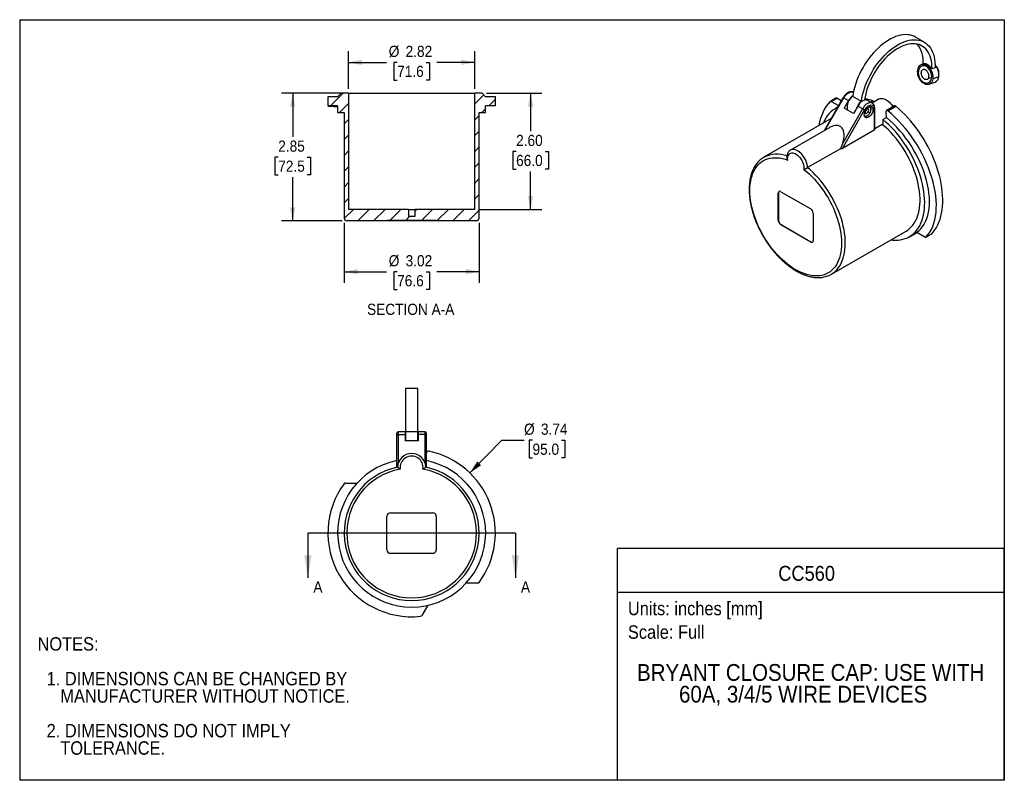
# Model space of a CAD drawing. Header units: inches. Extents: x 0 to 22, y 0 to 17.
import ezdxf
from ezdxf.enums import TextEntityAlignment as Align

# ---------------------------------------------------------------- set-up
doc = ezdxf.new("R2010")
doc.units = ezdxf.units.IN
doc.header["$LTSCALE"] = 2
doc.header["$MEASUREMENT"] = 0
doc.linetypes.add('SLD-Solid', pattern=[0])
doc.layers.add('DIMENSIONS', color=140, linetype='SLD-Solid', lineweight=25)
doc.layers.add('TEXT', color=140, linetype='SLD-Solid', lineweight=25)
doc.layers.add('HATCH', color=6, linetype='SLD-Solid')
doc.layers.add('SLD-DEFPOINTS', color=7, linetype='Continuous')
doc.styles.add('SLDTEXTSTYLE0', font='GOTHIC.TTF', dxfattribs={"width": 0.913})
doc.dimstyles.new('SLDDIMSTYLE0', dxfattribs={"dimtxt": 0.25, "dimasz": 0.3, "dimexe": 0, "dimexo": 0.0625, "dimgap": 0.0625, "dimtad": 0, "dimtih": 1, "dimtoh": 1, "dimrnd": 1e-09, "dimzin": 12, "dimdsep": 46, "dimtxsty": 'SLDTEXTSTYLE0', "dimsah": 1, "dimcen": 0, "dimadec": 0, "dimazin": 3, "dimtfac": 1, "dimtofl": 0, "dimtmove": 0, "dimatfit": 3, "dimfxl": 0, "dimfrac": 2, "dimtolj": 1, "dimtzin": 12, "dimarcsym": 0})
doc.dimstyles.new('SLDDIMSTYLE1', dxfattribs={"dimtxt": 0.25, "dimasz": 0.3, "dimexe": 0, "dimexo": 0.0625, "dimgap": 0.0625, "dimtad": 0, "dimtih": 1, "dimtoh": 1, "dimrnd": 1e-09, "dimzin": 4, "dimdsep": 46, "dimtxsty": 'SLDTEXTSTYLE0', "dimsah": 1, "dimcen": 0.09, "dimadec": 0, "dimazin": 1, "dimtfac": 1, "dimtofl": 0, "dimtmove": 0, "dimatfit": 3, "dimfxl": 0, "dimfrac": 2, "dimtolj": 1, "dimtzin": 12, "dimarcsym": 0})
doc.dimstyles.new('SLDDIMSTYLE2', dxfattribs={"dimtxt": 0.25, "dimasz": 0.3, "dimexe": 0, "dimexo": 0.0625, "dimgap": 0.0625, "dimtad": 0, "dimtih": 1, "dimtoh": 1, "dimrnd": 1e-09, "dimzin": 12, "dimdsep": 46, "dimtxsty": 'SLDTEXTSTYLE0', "dimsah": 1, "dimcen": 0.09, "dimadec": 0, "dimazin": 3, "dimtfac": 1, "dimtofl": 0, "dimtmove": 0, "dimatfit": 3, "dimfxl": 0, "dimfrac": 2, "dimtolj": 1, "dimtzin": 12, "dimarcsym": 0})

# ---------------------------------------------------------------- blocks, each defined once
blk = doc.blocks.new('SW_NOTE_0')
at = {"layer": 'TEXT', "color": 0, "insert": (0, 0.383), "char_height": 0.3, "attachment_point": 1, "style": 'SLDTEXTSTYLE0'}
blk.add_mtext('Scale: Full', dxfattribs=at)
blk = doc.blocks.new('SW_NOTE_0_1')
at = {"layer": 'TEXT', "color": 0, "insert": (0, 0.383), "char_height": 0.3, "attachment_point": 1, "style": 'SLDTEXTSTYLE0'}
blk.add_mtext('Units: inches [mm]', dxfattribs=at)
blk = doc.blocks.new('Block1')
at = {"layer": 'TEXT'}
for p, q in [((22, 5.178), (13.358, 5.178)), ((13.358, 0), (13.358, 5.178)), ((22, 0), (22, 5.178)), ((13.358, 4.204), (22, 4.204)), ((22, 0), (13.358, 0))]:
    blk.add_line(p, q, dxfattribs=at)
for name, p in [('SW_NOTE_0_1', (13.59, 3.607)), ('SW_NOTE_0', (13.59, 3.081))]:
    blk.add_blockref(name, p, dxfattribs=at)
at = {"layer": 'TEXT', "color": 140, "style": 'SLDTEXTSTYLE0', "width": 0.913}
for tag, height, p in [('AUTOATTR0', 0.333, (16.95, 4.359)), ('AUTOATTR1_0', 0.375, (13.794, 2.111)), ('AUTOATTR1_1', 0.375, (14.732, 1.626))]:
    blk.add_attdef(tag, text='', height=height, dxfattribs=at).set_placement(p, align=Align.BOTTOM_LEFT)
blk = doc.blocks.new('Block2')
at = {"color": 7, "linetype": 'SLD-Solid', "lineweight": 18}
for p, q in [((22, 17), (0, 17)), ((0, 0), (0, 17)), ((22, 0), (22, 17)), ((22, 0), (0, 0))]:
    blk.add_line(p, q, dxfattribs=at)
blk = doc.blocks.new('SW_NOTE_0_2')
at = {"layer": 'TEXT', "color": 0, "char_height": 0.3, "attachment_point": 1, "style": 'SLDTEXTSTYLE0'}
for s, insert in [('NOTES:', (0, 0.383)), ('  1. DIMENSIONS CAN BE CHANGED BY     ', (0, -0.393)), ('     MANUFACTURER WITHOUT NOTICE.', (0, -0.781)), ('  2. DIMENSIONS DO NOT IMPLY ', (0, -1.556)), ('     TOLERANCE.', (0, -1.944))]:
    blk.add_mtext(s, dxfattribs=dict(at, insert=insert))
blk = doc.blocks.new('_D')
at = {"layer": 'DIMENSIONS'}
for p, q in [((10.059, 6.869), (10.77, 7.603)), ((10.77, 7.603), (11.27, 7.603)), ((11.458, 7.603), (11.382, 7.603)), ((11.382, 7.603), (11.382, 7.206)), ((12.105, 7.603), (12.181, 7.603)), ((12.181, 7.603), (12.181, 7.206)), ((11.382, 7.206), (11.458, 7.206)), ((12.181, 7.206), (12.105, 7.206))]:
    blk.add_line(p, q, dxfattribs=at)
blk.add_solid([(10.059, 6.869), (10.311, 7.043), (10.224, 7.126)], dxfattribs=at)
at = {"layer": 'DIMENSIONS', "char_height": 0.25, "attachment_point": 1, "style": 'SLDTEXTSTYLE0'}
for s, insert in [('%%c', (11.27, 7.973)), ('3.74', (11.647, 7.973)), ('95.0', (11.458, 7.525))]:
    blk.add_mtext(s, dxfattribs=dict(at, insert=insert))
blk = doc.blocks.new('_D_1')
at = {"layer": 'DIMENSIONS'}
for p, q in [((10.432, 15.358), (11.665, 15.358)), ((11.415, 15.358), (11.415, 14.508)), ((11.092, 14.057), (11.016, 14.057)), ((11.016, 14.057), (11.016, 13.66)), ((11.738, 14.057), (11.815, 14.057)), ((11.815, 14.057), (11.815, 13.66)), ((11.016, 13.66), (11.092, 13.66)), ((11.815, 13.66), (11.738, 13.66)), ((11.415, 12.76), (11.415, 13.609)), ((10.267, 12.76), (11.665, 12.76))]:
    blk.add_line(p, q, dxfattribs=at)
for points in [[(11.415, 15.358), (11.355, 15.058), (11.475, 15.058)], [(11.415, 12.76), (11.475, 13.06), (11.355, 13.06)]]:
    blk.add_solid(points, dxfattribs=at)
at = {"layer": 'DIMENSIONS', "char_height": 0.25, "attachment_point": 1, "style": 'SLDTEXTSTYLE0'}
for s, insert in [('2.60', (11.092, 14.427)), ('66.0', (11.092, 13.979))]:
    blk.add_mtext(s, dxfattribs=dict(at, insert=insert))
blk = doc.blocks.new('_D_2')
at = {"layer": 'DIMENSIONS'}
for p, q in [((7.248, 15.358), (5.85, 15.358)), ((6.1, 15.358), (6.1, 14.38)), ((5.777, 13.929), (5.701, 13.929)), ((5.701, 13.929), (5.701, 13.532)), ((6.423, 13.929), (6.5, 13.929)), ((6.5, 13.929), (6.5, 13.532)), ((5.701, 13.532), (5.777, 13.532)), ((6.1, 12.504), (6.1, 13.481)), ((6.5, 13.532), (6.423, 13.532)), ((7.209, 12.504), (5.85, 12.504))]:
    blk.add_line(p, q, dxfattribs=at)
for points in [[(6.1, 15.358), (6.04, 15.058), (6.16, 15.058)], [(6.1, 12.504), (6.16, 12.804), (6.04, 12.804)]]:
    blk.add_solid(points, dxfattribs=at)
at = {"layer": 'DIMENSIONS', "char_height": 0.25, "attachment_point": 1, "style": 'SLDTEXTSTYLE0'}
for s, insert in [('2.85', (5.777, 14.299)), ('72.5', (5.777, 13.851))]:
    blk.add_mtext(s, dxfattribs=dict(at, insert=insert))
blk = doc.blocks.new('_D_3')
at = {"layer": 'DIMENSIONS'}
for p, q in [((7.348, 15.458), (7.348, 16.297)), ((10.167, 15.458), (10.167, 16.297)), ((7.348, 16.047), (8.195, 16.047)), ((8.434, 16.047), (8.358, 16.047)), ((8.358, 16.047), (8.358, 15.65)), ((9.081, 16.047), (9.157, 16.047)), ((9.157, 16.047), (9.157, 15.65)), ((10.167, 16.047), (9.32, 16.047)), ((8.358, 15.65), (8.434, 15.65)), ((9.157, 15.65), (9.081, 15.65))]:
    blk.add_line(p, q, dxfattribs=at)
for points in [[(7.348, 16.047), (7.648, 15.987), (7.648, 16.107)], [(10.167, 16.047), (9.867, 16.107), (9.867, 15.987)]]:
    blk.add_solid(points, dxfattribs=at)
at = {"layer": 'DIMENSIONS', "char_height": 0.25, "attachment_point": 1, "style": 'SLDTEXTSTYLE0'}
for s, insert in [('%%c', (8.246, 16.417)), ('2.82', (8.623, 16.417)), ('71.6', (8.434, 15.97))]:
    blk.add_mtext(s, dxfattribs=dict(at, insert=insert))
blk = doc.blocks.new('_D_4')
at = {"layer": 'DIMENSIONS'}
for p, q in [((7.25, 12.463), (7.25, 11.118)), ((10.266, 12.463), (10.266, 11.118)), ((7.25, 11.368), (8.195, 11.368)), ((8.434, 11.368), (8.358, 11.368)), ((8.358, 11.368), (8.358, 10.971)), ((9.081, 11.368), (9.157, 11.368)), ((9.157, 11.368), (9.157, 10.971)), ((10.266, 11.368), (9.32, 11.368)), ((8.358, 10.971), (8.434, 10.971)), ((9.157, 10.971), (9.081, 10.971))]:
    blk.add_line(p, q, dxfattribs=at)
for points in [[(7.25, 11.368), (7.55, 11.308), (7.55, 11.428)], [(10.266, 11.368), (9.966, 11.428), (9.966, 11.308)]]:
    blk.add_solid(points, dxfattribs=at)
at = {"layer": 'DIMENSIONS', "char_height": 0.25, "attachment_point": 1, "style": 'SLDTEXTSTYLE0'}
for s, insert in [('%%c', (8.246, 11.738)), ('3.02', (8.623, 11.738)), ('76.6', (8.434, 11.291))]:
    blk.add_mtext(s, dxfattribs=dict(at, insert=insert))

msp = doc.modelspace()

# ---------------------------------------------------------------- hatches: boundary and pattern name
at = {"layer": 'HATCH'}
h = msp.add_hatch(dxfattribs=at)
h.set_pattern_fill('ANSI31', color=256, scale=2, style=0)
edge = h.paths.add_edge_path(flags=0)
edge.add_line((9.309, 12.504), (10.206, 12.504))
edge.add_arc((10.206, 12.563), 0.0591, 270, 360)
edge.add_line((10.266, 12.563), (10.266, 14.925))
edge.add_line((10.266, 14.925), (10.411, 14.925))
edge.add_line((10.411, 14.925), (10.411, 15.077))
edge.add_line((10.411, 15.077), (10.628, 15.077))
edge.add_line((10.628, 15.077), (10.628, 15.279))
edge.add_line((10.628, 15.279), (10.411, 15.279))
edge.add_line((10.411, 15.279), (10.332, 15.358))
edge.add_line((10.332, 15.358), (10.167, 15.358))
edge.add_line((10.167, 15.358), (10.167, 12.76))
edge.add_line((10.167, 12.76), (8.827, 12.76))
edge.add_line((8.827, 12.76), (8.827, 12.602))
edge.add_line((8.827, 12.602), (8.689, 12.602))
edge.add_line((8.689, 12.602), (8.689, 12.76))
edge.add_line((8.689, 12.76), (7.348, 12.76))
edge.add_line((7.348, 12.76), (7.348, 15.358))
edge.add_line((7.348, 15.358), (7.183, 15.358))
edge.add_line((7.183, 15.358), (7.104, 15.279))
edge.add_line((7.104, 15.279), (6.888, 15.279))
edge.add_line((6.888, 15.279), (6.888, 15.077))
edge.add_line((6.888, 15.077), (7.104, 15.077))
edge.add_line((7.104, 15.077), (7.104, 14.925))
edge.add_line((7.104, 14.925), (7.25, 14.925))
edge.add_line((7.25, 14.925), (7.25, 12.563))
edge.add_arc((7.309, 12.563), 0.0591, 180, 270)
edge.add_line((7.309, 12.504), (8.206, 12.504))
edge.add_line((8.206, 12.504), (8.206, 12.512))
edge.add_line((8.206, 12.512), (9.309, 12.512))
edge.add_line((9.309, 12.512), (9.309, 12.504))

# ---------------------------------------------------------------- linework, layer by layer
at = {"color": 7, "linetype": 'SLD-Solid'}
for p, q in [((0, 17), (0, 0)), ((0, 17), (22, 17)), ((22, 17), (22, 0)), ((22, 0), (0, 0))]:
    msp.add_line(p, q, dxfattribs=at)
for p, q in [((20.21, 16.498), (20.015, 16.611)), ((20.188, 16.012), (20.151, 15.998)), ((20.452, 15.925), (20.383, 15.899)), ((20.4, 15.681), (20.538, 15.732)), ((20.316, 15.556), (20.453, 15.607)), ((6.888, 15.279), (6.888, 15.077)), ((7.104, 15.279), (6.888, 15.279)), ((7.183, 15.358), (7.104, 15.279)), ((7.348, 15.358), (7.183, 15.358)), ((7.348, 15.358), (7.348, 12.76)), ((7.348, 15.358), (10.167, 15.358)), ((10.167, 12.76), (10.167, 15.358)), ((10.332, 15.358), (10.167, 15.358)), ((10.411, 15.279), (10.332, 15.358)), ((10.628, 15.279), (10.411, 15.279)), ((10.628, 15.077), (10.628, 15.279)), ((18.401, 15.261), (17.972, 14.518)), ((18.001, 14.535), (18.415, 15.252)), ((18.237, 15.246), (18.114, 15.175)), ((18.134, 15.173), (18.257, 15.244)), ((18.357, 15.186), (18.257, 15.244)), ((18.415, 15.252), (18.519, 15.192)), ((18.519, 15.192), (18.421, 15.022)), ((18.807, 15.175), (18.612, 15.287)), ((18.938, 15.2), (18.88, 15.234)), ((19.049, 15.136), (18.945, 15.196)), ((19.066, 15.186), (19.015, 15.156)), ((19.201, 15.228), (19.046, 15.138)), ((19.066, 15.186), (19.097, 15.167)), ((7.104, 15.077), (6.888, 15.077)), ((7.104, 15.077), (7.104, 14.925)), ((10.628, 15.077), (10.411, 15.077)), ((10.411, 14.925), (10.411, 15.077)), ((18.134, 15.173), (18.296, 15.08)), ((18.275, 15.043), (18.226, 15.014)), ((18.384, 14.124), (18.88, 14.984)), ((18.833, 15.011), (18.39, 14.244)), ((18.63, 14.901), (18.421, 15.022)), ((18.728, 15.071), (18.63, 14.901)), ((18.833, 15.011), (18.728, 15.071)), ((19.049, 15.136), (19.048, 15.137)), ((19.094, 15.005), (19.094, 14.534)), ((19.106, 14.552), (19.106, 15.021)), ((19.548, 15.072), (19.37, 14.969)), ((19.396, 14.963), (19.573, 15.066)), ((7.104, 14.925), (7.25, 14.925)), ((7.25, 14.925), (7.25, 12.563)), ((10.266, 14.925), (10.411, 14.925)), ((10.266, 12.563), (10.266, 14.925)), ((18.129, 14.791), (16.628, 13.924)), ((18.899, 14.905), (18.903, 14.903)), ((18.899, 14.905), (18.903, 14.903)), ((19.289, 14.768), (19.366, 14.812)), ((19.289, 14.768), (19.289, 14.646)), ((19.366, 14.812), (19.363, 14.952)), ((18.104, 14.594), (17.224, 14.087)), ((19.094, 14.534), (18.384, 14.124)), ((19.289, 14.666), (19.106, 14.56)), ((18.338, 14.117), (17.605, 13.694)), ((16.628, 13.924), (16.623, 13.921)), ((16.95, 13.124), (16.956, 13.128)), ((16.95, 12.514), (16.95, 13.124)), ((16.956, 13.128), (16.956, 12.517)), ((17.006, 13.156), (17.674, 12.771)), ((8.689, 12.76), (7.348, 12.76)), ((8.689, 12.76), (8.689, 12.602)), ((8.689, 12.76), (8.827, 12.76)), ((8.827, 12.602), (8.689, 12.602)), ((8.827, 12.76), (8.827, 12.602)), ((10.167, 12.76), (8.827, 12.76)), ((17.73, 12.674), (17.73, 12.064)), ((8.206, 12.504), (7.309, 12.504)), ((9.309, 12.512), (8.206, 12.512)), ((8.206, 12.512), (8.206, 12.504)), ((8.285, 12.504), (8.206, 12.504)), ((8.285, 12.504), (8.285, 12.512)), ((9.23, 12.504), (8.285, 12.504)), ((9.23, 12.504), (9.23, 12.512)), ((9.309, 12.504), (9.23, 12.504)), ((9.309, 12.504), (9.309, 12.512)), ((10.206, 12.504), (9.309, 12.504)), ((16.95, 12.514), (16.956, 12.517)), ((17.006, 12.417), (17.012, 12.42)), ((17.674, 12.031), (17.006, 12.417)), ((17.012, 12.42), (17.68, 12.035)), ((18.136, 11.312), (19.806, 12.276)), ((19.879, 12.15), (20.043, 12.245)), ((20.226, 12.14), (20.042, 12.246)), ((20.246, 12.137), (20.368, 12.208)), ((20.371, 12.21), (20.248, 12.14)), ((17.674, 12.031), (17.68, 12.035)), ((18.129, 11.308), (18.136, 11.312)), ((8.895, 8.76), (8.62, 8.76)), ((8.62, 8.76), (8.62, 7.787)), ((8.895, 7.787), (8.895, 8.76)), ((8.423, 7.75), (8.423, 7.698)), ((8.61, 7.79), (8.462, 7.79)), ((8.462, 7.726), (8.462, 7.79)), ((8.462, 7.1), (8.462, 7.726)), ((8.462, 7.726), (8.61, 7.726)), ((8.61, 7.79), (8.61, 7.726)), ((8.61, 7.726), (8.61, 7.588)), ((8.62, 7.787), (8.62, 7.588)), ((8.895, 7.787), (8.62, 7.787)), ((8.895, 7.588), (8.895, 7.787)), ((9.053, 7.79), (8.905, 7.79)), ((8.905, 7.79), (8.905, 7.726)), ((8.905, 7.726), (8.905, 7.588)), ((9.053, 7.726), (8.905, 7.726)), ((9.053, 7.79), (9.053, 7.726)), ((9.053, 7.726), (9.053, 7.1)), ((9.092, 7.698), (9.092, 7.75)), ((8.423, 7.698), (8.423, 6.996)), ((8.62, 7.652), (8.61, 7.652)), ((8.905, 7.588), (8.61, 7.588)), ((8.905, 7.652), (8.895, 7.652)), ((9.092, 6.996), (9.092, 7.698)), ((7.278, 6.644), (7.539, 6.644)), ((8.285, 5.979), (9.23, 5.979)), ((8.206, 5.152), (8.206, 5.9)), ((9.309, 5.9), (9.309, 5.152)), ((9.23, 5.073), (8.285, 5.073)), ((10.237, 4.408), (9.976, 4.408)), ((9.117, 3.912), (8.986, 3.686))]:
    msp.add_line(p, q)
at = {"flags": 128}
for points in [[(20.015, 16.611), (19.975, 16.631), (19.932, 16.647), (19.885, 16.658), (19.837, 16.664), (19.787, 16.666), (19.735, 16.662), (19.682, 16.653), (19.627, 16.639), (19.572, 16.621), (19.515, 16.597), (19.459, 16.569), (19.402, 16.537), (19.346, 16.5), (19.29, 16.459), (19.234, 16.413), (19.18, 16.364), (19.126, 16.312), (19.074, 16.256), (19.024, 16.197), (18.975, 16.135), (18.929, 16.07), (18.885, 16.004), (18.843, 15.935), (18.805, 15.865), (18.769, 15.794), (18.736, 15.721), (18.707, 15.649), (18.681, 15.575), (18.658, 15.502), (18.639, 15.43), (18.624, 15.358), (18.612, 15.287)], [(18.807, 15.175), (18.818, 15.245), (18.834, 15.317), (18.853, 15.39), (18.875, 15.463), (18.902, 15.536), (18.931, 15.609), (18.964, 15.681), (19, 15.753), (19.038, 15.823), (19.08, 15.891), (19.124, 15.958), (19.17, 16.022), (19.219, 16.084), (19.269, 16.143), (19.321, 16.199), (19.374, 16.252), (19.429, 16.301), (19.484, 16.346), (19.541, 16.387), (19.597, 16.424), (19.654, 16.457), (19.71, 16.485), (19.766, 16.508), (19.822, 16.527), (19.876, 16.54), (19.93, 16.549), (19.982, 16.553), (20.032, 16.552), (20.08, 16.546), (20.126, 16.534), (20.17, 16.518), (20.212, 16.497), (20.25, 16.472), (20.286, 16.441), (20.318, 16.407), (20.348, 16.368), (20.374, 16.324), (20.396, 16.277), (20.415, 16.226), (20.43, 16.172), (20.441, 16.114), (20.449, 16.054), (20.453, 15.991), (20.452, 15.925)], [(20.383, 15.899), (20.383, 15.961), (20.378, 16.021), (20.37, 16.078), (20.358, 16.132), (20.342, 16.182), (20.323, 16.229), (20.3, 16.273), (20.274, 16.312), (20.244, 16.347), (20.211, 16.378), (20.176, 16.404), (20.137, 16.425), (20.096, 16.442), (20.053, 16.454), (20.007, 16.461), (19.96, 16.463), (19.91, 16.46), (19.86, 16.453), (19.808, 16.44), (19.755, 16.422), (19.701, 16.4), (19.648, 16.373), (19.594, 16.342), (19.54, 16.306), (19.486, 16.266), (19.434, 16.222), (19.382, 16.174), (19.331, 16.123), (19.282, 16.069), (19.235, 16.012), (19.189, 15.952), (19.146, 15.889), (19.106, 15.825), (19.067, 15.759), (19.032, 15.691), (19, 15.622), (18.971, 15.553), (18.945, 15.483), (18.922, 15.414), (18.903, 15.344), (18.888, 15.276), (18.877, 15.208)], [(20.4, 15.681), (20.394, 15.651), (20.385, 15.624), (20.371, 15.6), (20.355, 15.581), (20.336, 15.566), (20.315, 15.555), (20.292, 15.55), (20.267, 15.549), (20.242, 15.554), (20.217, 15.564), (20.192, 15.578), (20.168, 15.597), (20.145, 15.62), (20.125, 15.646), (20.107, 15.676), (20.091, 15.707), (20.079, 15.74), (20.07, 15.774), (20.065, 15.808), (20.064, 15.842), (20.066, 15.873), (20.073, 15.903), (20.082, 15.93), (20.096, 15.954), (20.112, 15.973), (20.131, 15.988), (20.152, 15.999), (20.175, 16.004), (20.199, 16.005), (20.225, 16), (20.25, 15.99), (20.275, 15.976), (20.299, 15.957), (20.321, 15.934), (20.342, 15.908), (20.36, 15.879), (20.376, 15.847), (20.388, 15.814), (20.397, 15.78), (20.402, 15.746), (20.403, 15.713), (20.4, 15.681)], [(20.277, 15.663), (20.264, 15.66), (20.246, 15.66), (20.228, 15.666), (20.21, 15.676), (20.193, 15.691), (20.177, 15.709), (20.165, 15.731), (20.155, 15.755), (20.149, 15.779), (20.146, 15.804), (20.147, 15.827), (20.152, 15.848), (20.161, 15.866), (20.172, 15.88), (20.187, 15.89), (20.191, 15.891)], [(20.375, 15.695), (20.363, 15.692), (20.348, 15.693), (20.333, 15.696), (20.32, 15.701), (20.312, 15.708), (20.309, 15.715), (20.309, 15.717)], [(18.415, 15.252), (18.41, 15.255), (18.406, 15.257), (18.403, 15.259), (18.401, 15.26), (18.401, 15.261)], [(18.415, 15.252), (18.433, 15.281), (18.454, 15.307), (18.476, 15.331), (18.499, 15.35), (18.523, 15.366), (18.547, 15.378), (18.571, 15.385), (18.593, 15.387), (18.613, 15.385), (18.628, 15.379)], [(18.945, 15.196), (18.927, 15.204), (18.906, 15.207), (18.884, 15.204), (18.86, 15.197), (18.837, 15.186), (18.813, 15.17), (18.789, 15.15), (18.767, 15.126), (18.747, 15.1), (18.728, 15.071)], [(19.201, 15.228), (19.209, 15.232), (19.232, 15.24), (19.258, 15.242), (19.285, 15.24), (19.314, 15.233), (19.344, 15.22), (19.373, 15.203), (19.403, 15.181), (19.432, 15.156), (19.459, 15.126), (19.485, 15.094), (19.508, 15.059), (19.513, 15.052)], [(19.048, 15.137), (19.031, 15.144), (19.01, 15.146), (18.988, 15.144), (18.965, 15.137), (18.941, 15.125), (18.917, 15.109), (18.894, 15.089), (18.871, 15.066), (18.851, 15.04), (18.833, 15.011)], [(18.88, 14.984), (18.876, 14.986), (18.871, 14.989), (18.865, 14.993), (18.858, 14.996), (18.851, 15), (18.845, 15.004), (18.838, 15.008), (18.833, 15.011)], [(18.871, 14.876), (18.873, 14.899), (18.879, 14.924), (18.888, 14.948), (18.9, 14.972), (18.915, 14.995), (18.931, 15.015), (18.95, 15.032), (18.969, 15.045), (18.988, 15.054), (19.006, 15.058), (19.023, 15.057), (19.038, 15.052), (19.05, 15.042), (19.059, 15.028), (19.064, 15.01), (19.066, 14.989), (19.064, 14.966), (19.059, 14.941), (19.05, 14.917), (19.038, 14.893), (19.023, 14.87), (19.006, 14.85), (18.988, 14.833), (18.969, 14.82), (18.95, 14.811), (18.931, 14.807), (18.915, 14.808), (18.9, 14.813), (18.888, 14.823), (18.879, 14.838), (18.873, 14.855), (18.871, 14.876)], [(18.88, 14.984), (18.898, 15.011), (18.917, 15.035), (18.939, 15.056), (18.961, 15.073), (18.984, 15.085), (19.006, 15.092), (19.027, 15.094), (19.046, 15.091), (19.063, 15.083), (19.076, 15.069), (19.086, 15.051), (19.092, 15.03), (19.094, 15.005)], [(18.961, 14.946), (18.968, 14.962), (18.97, 14.979), (18.968, 14.993), (18.963, 15.003), (18.958, 15.007)], [(20.371, 12.21), (20.412, 12.255), (20.449, 12.304), (20.483, 12.357), (20.513, 12.413), (20.54, 12.474), (20.564, 12.538), (20.583, 12.606), (20.599, 12.677), (20.611, 12.751), (20.62, 12.828), (20.624, 12.908), (20.625, 12.99), (20.622, 13.074), (20.615, 13.16), (20.604, 13.247), (20.59, 13.336), (20.571, 13.426), (20.549, 13.517), (20.524, 13.609), (20.494, 13.701), (20.462, 13.793), (20.426, 13.885), (20.387, 13.976), (20.344, 14.067), (20.299, 14.157), (20.25, 14.245), (20.199, 14.332), (20.146, 14.417), (20.089, 14.5), (20.031, 14.581), (19.97, 14.66), (19.908, 14.735), (19.844, 14.808), (19.778, 14.878), (19.711, 14.944), (19.642, 15.007), (19.573, 15.066)], [(19.467, 12.081), (19.503, 12.076), (19.563, 12.073), (19.621, 12.074), (19.678, 12.081), (19.733, 12.092), (19.786, 12.107), (19.836, 12.128), (19.884, 12.153), (19.929, 12.183), (19.971, 12.217), (20.01, 12.255), (20.047, 12.298), (20.08, 12.345), (20.11, 12.396), (20.136, 12.45), (20.159, 12.508), (20.179, 12.57), (20.195, 12.635), (20.207, 12.703), (20.215, 12.773), (20.22, 12.847), (20.221, 12.922), (20.219, 13), (20.212, 13.08), (20.202, 13.161), (20.189, 13.243), (20.171, 13.327), (20.151, 13.411), (20.126, 13.496), (20.098, 13.582), (20.067, 13.667), (20.033, 13.752), (19.995, 13.836), (19.955, 13.92), (19.911, 14.002), (19.865, 14.084), (19.816, 14.163), (19.765, 14.241), (19.712, 14.317), (19.656, 14.39), (19.599, 14.461), (19.539, 14.528), (19.479, 14.593), (19.416, 14.655), (19.353, 14.713), (19.289, 14.768)], [(19.806, 12.276), (19.842, 12.299), (19.883, 12.331), (19.921, 12.367), (19.956, 12.408), (19.988, 12.453), (20.017, 12.501), (20.042, 12.554), (20.064, 12.61), (20.082, 12.67), (20.097, 12.733), (20.108, 12.799), (20.115, 12.868), (20.118, 12.939), (20.118, 13.013), (20.114, 13.088), (20.106, 13.166), (20.094, 13.244), (20.078, 13.324), (20.059, 13.405), (20.037, 13.487), (20.011, 13.569), (19.981, 13.651), (19.948, 13.732), (19.912, 13.814), (19.873, 13.894), (19.831, 13.973), (19.787, 14.051), (19.739, 14.127), (19.69, 14.202), (19.638, 14.274), (19.583, 14.343), (19.528, 14.41), (19.47, 14.474), (19.411, 14.535), (19.35, 14.592), (19.289, 14.646)], [(17.605, 13.694), (17.602, 13.73), (17.595, 13.767), (17.584, 13.805), (17.57, 13.844), (17.552, 13.882), (17.531, 13.918), (17.508, 13.953), (17.482, 13.985), (17.455, 14.015), (17.426, 14.04), (17.397, 14.062), (17.367, 14.079), (17.338, 14.092), (17.309, 14.099), (17.281, 14.101), (17.256, 14.099), (17.232, 14.091), (17.225, 14.087)], [(17.519, 13.655), (17.58, 13.606), (17.64, 13.552), (17.698, 13.496), (17.756, 13.435), (17.812, 13.372), (17.866, 13.306), (17.918, 13.237), (17.968, 13.166), (18.016, 13.093), (18.061, 13.018), (18.104, 12.941), (18.144, 12.864), (18.181, 12.785), (18.215, 12.705), (18.245, 12.625), (18.273, 12.545), (18.297, 12.465), (18.317, 12.386), (18.334, 12.307), (18.347, 12.23), (18.357, 12.153), (18.363, 12.079), (18.365, 12.006), (18.363, 11.935), (18.358, 11.867), (18.348, 11.802), (18.335, 11.739), (18.319, 11.68), (18.299, 11.624), (18.275, 11.571), (18.248, 11.522), (18.218, 11.477), (18.184, 11.436), (18.148, 11.4), (18.108, 11.368), (18.066, 11.34), (18.021, 11.317), (17.973, 11.298), (17.923, 11.285), (17.871, 11.276), (17.817, 11.272), (17.761, 11.272), (17.704, 11.278), (17.646, 11.288), (17.586, 11.304), (17.525, 11.324), (17.464, 11.348), (17.402, 11.377), (17.34, 11.411), (17.278, 11.449), (17.216, 11.491), (17.155, 11.537), (17.095, 11.587), (17.035, 11.641), (16.976, 11.698), (16.919, 11.759), (16.863, 11.822), (16.809, 11.889), (16.757, 11.958), (16.707, 12.029), (16.66, 12.102), (16.615, 12.177), (16.572, 12.254), (16.533, 12.332), (16.496, 12.411), (16.462, 12.491), (16.432, 12.571), (16.405, 12.651), (16.381, 12.73), (16.361, 12.81), (16.345, 12.888), (16.332, 12.966), (16.323, 13.042), (16.317, 13.116), (16.316, 13.189), (16.318, 13.259), (16.324, 13.327), (16.333, 13.392), (16.346, 13.455), (16.363, 13.514), (16.384, 13.57), (16.408, 13.622), (16.435, 13.67), (16.466, 13.715), (16.499, 13.755), (16.536, 13.791), (16.576, 13.823), (16.619, 13.851), (16.664, 13.873), (16.712, 13.891), (16.762, 13.904), (16.815, 13.913), (16.869, 13.916), (16.925, 13.915), (16.982, 13.909), (17.041, 13.898), (17.101, 13.882), (17.161, 13.862)], [(17.161, 13.862), (17.159, 13.894), (17.161, 13.924), (17.167, 13.951), (17.177, 13.975), (17.191, 13.994), (17.208, 14.009), (17.227, 14.018), (17.25, 14.023), (17.274, 14.022), (17.3, 14.017), (17.327, 14.006), (17.354, 13.99), (17.38, 13.97), (17.406, 13.946), (17.431, 13.919), (17.453, 13.888), (17.473, 13.855), (17.49, 13.821), (17.503, 13.786), (17.513, 13.752), (17.519, 13.718), (17.521, 13.685), (17.519, 13.655)], [(18.136, 11.312), (18.146, 11.318), (18.189, 11.348), (18.229, 11.381), (18.266, 11.419), (18.299, 11.461), (18.33, 11.507), (18.357, 11.557), (18.381, 11.611), (18.401, 11.669), (18.418, 11.729), (18.431, 11.793), (18.44, 11.86), (18.446, 11.929), (18.448, 12.001), (18.446, 12.075), (18.441, 12.15), (18.432, 12.228), (18.419, 12.307), (18.402, 12.386), (18.382, 12.467), (18.359, 12.548), (18.331, 12.63), (18.301, 12.711), (18.268, 12.792), (18.231, 12.873), (18.191, 12.953), (18.149, 13.031), (18.103, 13.108), (18.056, 13.183), (18.006, 13.257), (17.953, 13.328), (17.899, 13.396), (17.843, 13.462), (17.785, 13.525), (17.726, 13.585), (17.666, 13.641), (17.605, 13.694)], [(20.368, 12.208), (20.369, 12.209), (20.371, 12.21)]]:
    msp.add_lwpolyline(points, dxfattribs=at)
for centre, radius, start, end in [((19.557, 16.062), 0.633, 355.4651, 38.2118), ((20.198, 15.86), 0.111, 56.923, 108.1088), ((20.108, 15.729), 0.27, 352.8069, 56.1576), ((20.209, 15.769), 0.33, 353.5963, 42.5981), ((20.345, 15.819), 0.193, 356.6478, 44.3308), ((20.252, 15.701), 0.124, 294.0651, 357.1307), ((20.39, 15.74), 0.147, 295.2034, 356.7112), ((18.245, 15.228), 0.0192, 53.3179, 115.3717), ((18.785, 15.042), 0.3, 125.1899, 191.5091), ((18.802, 15.035), 0.323, 125.6259, 150.8605), ((18.897, 15.128), 0.0834, 58.1236, 104.3325), ((18.75, 14.265), 0.973, 71.0348, 81.7863), ((18.546, 14.476), 0.625, 115.9158, 159.7767), ((19.022, 14.901), 0.348, 128.2335, 162.5883), ((18.92, 15.011), 0.105, 347.3069, 26.8409), ((19.087, 15.022), 0.0189, 292.7377, 355.9574), ((19.556, 15.051), 0.0225, 41.4231, 112.3491), ((18.874, 14.941), 0.11, 274.0521, 313.9761), ((18.903, 14.964), 0.0609, 269.5929, 342.513), ((19.025, 15.038), 0.112, 235.3655, 259.3814), ((16.922, 13.356), 0.639, 69.651, 117.3604), ((16.984, 13.13), 0.0344, 50.7967, 189.214), ((16.997, 13.131), 0.0409, 131.5466, 185.0921), ((17.609, 12.669), 0.121, 2.6055, 57.3945), ((7.309, 12.563), 0.0591, 180, 270), ((10.206, 12.563), 0.0591, 270, 0), ((17.071, 12.519), 0.121, 182.6055, 237.3945), ((17.077, 12.522), 0.121, 182.6055, 237.3945), ((17.696, 12.058), 0.0344, 230.7967, 9.214), ((17.703, 12.068), 0.0409, 234.9112, 288.4513), ((8.462, 7.75), 0.0394, 90, 180), ((8.457, 7.692), 0.0351, 81.9505, 168.5782), ((9.053, 7.75), 0.0394, 0, 90), ((9.058, 7.692), 0.0351, 11.4218, 98.0495), ((8.758, 6.991), 0.315, 1.8341, 178.1659), ((9.132, 7.318), 0.0394, 78.2114, 180), ((8.758, 5.526), 1.87, 323.8999, 78.2114), ((8.758, 5.526), 1.654, 101.6762, 78.3238), ((8.758, 6.991), 0.256, 351.4557, 188.5443), ((8.758, 5.526), 1.508, 102.0503, 77.9497), ((8.758, 5.526), 1.449, 100.0595, 79.9405), ((8.758, 5.526), 1.87, 143.8999, 276.1001), ((7.278, 6.605), 0.0394, 90, 143.8999), ((8.285, 5.9), 0.0787, 90, 180), ((9.23, 5.9), 0.0787, 0, 90), ((8.285, 5.152), 0.0787, 180, 270), ((9.23, 5.152), 0.0787, 270, 0), ((10.237, 4.447), 0.0394, 270, 323.8999), ((8.952, 3.706), 0.0394, 276.1001, 330)]:
    msp.add_arc(centre, radius, start, end)
for centre, major_axis, ratio, start_param, end_param in [((8.758, 15.077), (1.87, 0), 0.026351, 3.141593, 3.627588), ((19.159, 13.644), (-0.897, 1.641), 0.592382, 0.169301, 0.646787), ((18.134, 15.14), (-0.0189, 0.0346), 0.592382, 5.511756, 6.452487), ((19.391, 14.936), (-0.0204, 0.0337), 0.561979, 5.27962, 7.056166), ((19.159, 13.644), (-0.971, 1.599), 0.561979, 3.284508, 5.27962), ((19.159, 13.644), (-0.858, 1.414), 0.561979, 3.172069, 5.281581), ((18.104, 14.231), (0.223, 0.386), 0.577335, 5.067851, 7.068543), ((20.226, 12.171), (-0.0204, 0.0337), 0.561979, 2.343777, 3.284508)]:
    msp.add_ellipse(centre, major_axis=major_axis, ratio=ratio, start_param=start_param, end_param=end_param)
for points, knots in [([(20.08, 15.848), (20.08, 15.843), (20.078, 15.828), (20.078, 15.803), (20.082, 15.773), (20.089, 15.743), (20.1, 15.714), (20.113, 15.686), (20.13, 15.66), (20.149, 15.637), (20.171, 15.617), (20.194, 15.601), (20.219, 15.589), (20.244, 15.583), (20.269, 15.581), (20.288, 15.583), (20.299, 15.588), (20.302, 15.589)], [0, 0, 0, 0, 0.039767, 0.111519, 0.183259, 0.254989, 0.326734, 0.3986, 0.47068, 0.543095, 0.615914, 0.689044, 0.761964, 0.833883, 0.903979, 0.97193, 1, 1, 1, 1]), ([(20.164, 15.965), (20.161, 15.964), (20.151, 15.961), (20.135, 15.951), (20.118, 15.935), (20.103, 15.916), (20.092, 15.894), (20.084, 15.871), (20.081, 15.855), (20.08, 15.848)], [0, 0, 0, 0, 0.057927, 0.217466, 0.376563, 0.537629, 0.70239, 0.871291, 1, 1, 1, 1]), ([(20.383, 15.899), (20.381, 15.902), (20.378, 15.907), (20.372, 15.915), (20.367, 15.922), (20.361, 15.928), (20.355, 15.935), (20.35, 15.941), (20.344, 15.947), (20.338, 15.953), (20.333, 15.958), (20.327, 15.963), (20.322, 15.967), (20.316, 15.972), (20.311, 15.976), (20.306, 15.98), (20.301, 15.983), (20.296, 15.987), (20.291, 15.99), (20.284, 15.993), (20.276, 15.998), (20.266, 16.003), (20.255, 16.007), (20.245, 16.01), (20.234, 16.013), (20.222, 16.015), (20.211, 16.015), (20.199, 16.014), (20.192, 16.013), (20.188, 16.012)], [0, 0, 0, 0, 0.03259, 0.064611, 0.096064, 0.12695, 0.157268, 0.187019, 0.216204, 0.244823, 0.272877, 0.300366, 0.327292, 0.353653, 0.379453, 0.40469, 0.429367, 0.453483, 0.47704, 0.500039, 0.546583, 0.595364, 0.646391, 0.699668, 0.755203, 0.813, 0.873062, 0.935394, 1, 1, 1, 1]), ([(20.191, 15.891), (20.193, 15.892), (20.199, 15.894), (20.209, 15.894), (20.222, 15.89), (20.236, 15.883), (20.252, 15.872), (20.266, 15.857), (20.279, 15.839), (20.291, 15.818), (20.3, 15.796), (20.306, 15.773), (20.31, 15.75), (20.31, 15.731), (20.309, 15.721), (20.308, 15.717)], [0, 0, 0, 0, 0.070724, 0.154015, 0.231273, 0.313768, 0.393724, 0.473232, 0.552877, 0.632909, 0.713226, 0.793588, 0.87364, 0.953102, 1, 1, 1, 1]), ([(20.308, 15.717), (20.308, 15.714), (20.307, 15.705), (20.303, 15.692), (20.296, 15.679), (20.288, 15.67), (20.282, 15.665), (20.278, 15.664), (20.276, 15.663)], [0, 0, 0, 0, 0.082744, 0.285871, 0.489084, 0.695895, 0.914919, 1, 1, 1, 1]), ([(18.631, 15.377), (18.625, 15.38), (18.612, 15.387), (18.591, 15.391), (18.569, 15.391), (18.545, 15.387), (18.522, 15.378), (18.498, 15.366), (18.474, 15.349), (18.452, 15.329), (18.431, 15.305), (18.414, 15.282), (18.404, 15.267), (18.401, 15.261)], [0, 0, 0, 0, 0.083959, 0.170119, 0.257354, 0.347473, 0.441254, 0.538148, 0.636737, 0.735583, 0.834105, 0.932281, 1, 1, 1, 1]), ([(18.905, 14.958), (18.907, 14.961), (18.91, 14.969), (18.918, 14.981), (18.929, 14.992), (18.94, 15.001), (18.949, 15.006), (18.956, 15.007), (18.958, 15.007), (18.958, 15.007), (18.958, 15.007)], [0, 0, 0, 0, 0.0724712, 0.2151199, 0.3569634, 0.4957824, 0.6305636, 0.7628386, 0.8983793, 1, 1, 1, 1]), ([(19.004, 14.928), (19.007, 14.933), (19.013, 14.945), (19.018, 14.966), (19.021, 14.988), (19.02, 15.009), (19.015, 15.027), (19.006, 15.041), (18.999, 15.051), (18.994, 15.054), (18.994, 15.054)], [0, 0, 0, 0, 0.11191, 0.26738, 0.425338, 0.586684, 0.727742, 0.860796, 0.988688, 1, 1, 1, 1]), ([(19.106, 15.021), (19.105, 15.026), (19.105, 15.041), (19.101, 15.063), (19.093, 15.087), (19.082, 15.107), (19.067, 15.123), (19.055, 15.133), (19.048, 15.137), (19.047, 15.137)], [0, 0, 0, 0, 0.102953, 0.294579, 0.485388, 0.649714, 0.808681, 0.978485, 1, 1, 1, 1]), ([(18.879, 14.85), (18.883, 14.848), (18.891, 14.845), (18.906, 14.845), (18.924, 14.849), (18.941, 14.856), (18.958, 14.868), (18.975, 14.883), (18.99, 14.901), (19, 14.917), (19.003, 14.926), (19.004, 14.928)], [0, 0, 0, 0, 0.077696, 0.191086, 0.308143, 0.432214, 0.562942, 0.6967, 0.830234, 0.963389, 1, 1, 1, 1]), ([(18.899, 14.905), (18.899, 14.905), (18.899, 14.905), (18.896, 14.909), (18.895, 14.917), (18.896, 14.929), (18.899, 14.943), (18.903, 14.953), (18.905, 14.958)], [0, 0, 0, 0, 0.197128, 0.349382, 0.510195, 0.668417, 0.829476, 1, 1, 1, 1]), ([(19.094, 14.534), (19.096, 14.535), (19.101, 14.538), (19.105, 14.545), (19.105, 14.55), (19.106, 14.552)], [0, 0, 0, 0, 0.33168, 0.675344, 1, 1, 1, 1]), ([(17.225, 14.087), (17.218, 14.083), (17.205, 14.074), (17.187, 14.056), (17.171, 14.035), (17.158, 14.01), (17.149, 13.983), (17.144, 13.953), (17.141, 13.93), (17.142, 13.916), (17.142, 13.914)], [0, 0, 0, 0, 0.116852, 0.252177, 0.388245, 0.527243, 0.670683, 0.818999, 0.971381, 1, 1, 1, 1]), ([(18.39, 14.244), (18.388, 14.24), (18.386, 14.231), (18.381, 14.219), (18.377, 14.206), (18.373, 14.194), (18.368, 14.182), (18.364, 14.17), (18.357, 14.155), (18.349, 14.138), (18.342, 14.124), (18.338, 14.117)], [0, 0, 0, 0, 0.100026, 0.198274, 0.294779, 0.389577, 0.482709, 0.574215, 0.66414, 0.832949, 1, 1, 1, 1]), ([(18.384, 14.124), (18.383, 14.123), (18.381, 14.122), (18.377, 14.12), (18.372, 14.118), (18.365, 14.116), (18.357, 14.115), (18.351, 14.115), (18.344, 14.116), (18.34, 14.117), (18.338, 14.117)], [0, 0, 0, 0, 0.084263, 0.167543, 0.250127, 0.50542, 0.63299, 0.754374, 0.87987, 1, 1, 1, 1]), ([(16.623, 13.921), (16.611, 13.913), (16.585, 13.897), (16.547, 13.868), (16.509, 13.833), (16.474, 13.794), (16.442, 13.751), (16.413, 13.705), (16.387, 13.655), (16.364, 13.602), (16.345, 13.546), (16.329, 13.487), (16.316, 13.425), (16.306, 13.36), (16.3, 13.294), (16.298, 13.225), (16.299, 13.154), (16.303, 13.081), (16.311, 13.007), (16.323, 12.932), (16.337, 12.856), (16.355, 12.779), (16.376, 12.702), (16.4, 12.625), (16.428, 12.547), (16.458, 12.47), (16.491, 12.393), (16.527, 12.317), (16.566, 12.242), (16.607, 12.168), (16.65, 12.096), (16.696, 12.025), (16.744, 11.956), (16.794, 11.889), (16.846, 11.824), (16.899, 11.762), (16.954, 11.702), (17.011, 11.645), (17.068, 11.592), (17.127, 11.541), (17.186, 11.494), (17.247, 11.45), (17.307, 11.41), (17.368, 11.374), (17.429, 11.342), (17.49, 11.314), (17.551, 11.29), (17.611, 11.27), (17.671, 11.255), (17.73, 11.244), (17.788, 11.238), (17.845, 11.236), (17.9, 11.238), (17.953, 11.245), (18.004, 11.257), (18.054, 11.273), (18.095, 11.29), (18.119, 11.303), (18.128, 11.308)], [0, 0, 0, 0, 0.0143882, 0.0318717, 0.0493767, 0.0669339, 0.0845673, 0.1022918, 0.1201127, 0.1380267, 0.1560234, 0.1740886, 0.1922067, 0.2103625, 0.2285426, 0.2467362, 0.2649347, 0.2831309, 0.3013211, 0.3195032, 0.3376762, 0.3558398, 0.3739943, 0.3921402, 0.4102786, 0.4284104, 0.4465369, 0.4646593, 0.4827789, 0.5008969, 0.5190149, 0.5371337, 0.5552547, 0.5733791, 0.5915082, 0.6096435, 0.6277863, 0.6459377, 0.6640989, 0.682271, 0.7004545, 0.71865, 0.7368572, 0.755075, 0.7733014, 0.7915328, 0.8097614, 0.8279785, 0.8461725, 0.8643294, 0.8824327, 0.9004653, 0.9184116, 0.9362602, 0.9540068, 0.9716566, 0.9892249, 1, 1, 1, 1]), ([(17.142, 13.914), (17.142, 13.913), (17.142, 13.904), (17.147, 13.885), (17.157, 13.87), (17.161, 13.862)], [0, 0, 0, 0, 0.0725048, 0.5353448, 1, 1, 1, 1]), ([(17.519, 13.655), (17.52, 13.656), (17.522, 13.656), (17.526, 13.657), (17.53, 13.659), (17.533, 13.66), (17.539, 13.662), (17.547, 13.665), (17.557, 13.67), (17.567, 13.674), (17.575, 13.678), (17.583, 13.682), (17.591, 13.686), (17.598, 13.69), (17.602, 13.692), (17.605, 13.694)], [0, 0, 0, 0, 0.0530647, 0.1048089, 0.1551911, 0.2041724, 0.2517176, 0.3809024, 0.5026073, 0.5925244, 0.6789243, 0.7622054, 0.8429508, 0.9219178, 1, 1, 1, 1]), ([(8.443, 7.001), (8.443, 7.001), (8.443, 7.001), (8.443, 7), (8.444, 7), (8.445, 6.999), (8.446, 6.998), (8.448, 6.996), (8.45, 6.995), (8.452, 6.993), (8.455, 6.991), (8.457, 6.989), (8.46, 6.986), (8.465, 6.983), (8.472, 6.977), (8.483, 6.969), (8.493, 6.961), (8.501, 6.955), (8.505, 6.952)], [0, 0, 0, 0, 0.0390178, 0.0781376, 0.1174795, 0.1571589, 0.1972843, 0.2379555, 0.2792623, 0.3212832, 0.3640854, 0.4077244, 0.4522441, 0.4976775, 0.6193316, 0.7484993, 0.8699276, 1, 1, 1, 1]), ([(9.011, 6.952), (9.012, 6.954), (9.015, 6.956), (9.02, 6.959), (9.024, 6.962), (9.028, 6.966), (9.035, 6.97), (9.043, 6.977), (9.051, 6.983), (9.058, 6.989), (9.063, 6.993), (9.067, 6.996), (9.07, 6.999), (9.072, 7), (9.072, 7.001), (9.072, 7.001)], [0, 0, 0, 0, 0.0530647, 0.1048089, 0.1551911, 0.2041724, 0.2517176, 0.3809024, 0.5026073, 0.5925244, 0.6789243, 0.7622054, 0.8429508, 0.9219178, 1, 1, 1, 1])]:
    msp.add_open_spline(points, degree=3, knots=knots)
at = {"layer": 'HATCH'}
msp.add_line((11.077, 5.526), (6.439, 5.526), dxfattribs=at)
at = {"layer": 'HATCH', "linetype": 'SLD-Solid'}
for p, q in [((6.439, 5.526), (6.439, 4.526)), ((11.077, 5.526), (11.077, 4.526))]:
    msp.add_line(p, q, dxfattribs=at)
at = {"layer": 'HATCH'}
for points in [[(6.439, 4.526), (6.519, 5.026), (6.359, 5.026)], [(11.077, 4.526), (11.157, 5.026), (10.997, 5.026)]]:
    msp.add_solid(points, dxfattribs=at)

# ---------------------------------------------------------------- block references
at = {"layer": 'SLD-DEFPOINTS'}
msp.add_blockref('Block2', (0, 0), dxfattribs=at)
ref = msp.add_blockref('Block1', (0, 0), dxfattribs=at)
ref.add_attrib('AUTOATTR0', 'CC560', dxfattribs={"layer": 'TEXT', "height": 0.3333, "style": 'SLDTEXTSTYLE0', "width": 0.913}).set_placement((16.95, 4.359), align=Align.BOTTOM_LEFT)
ref.add_attrib('AUTOATTR1_0', 'BRYANT CLOSURE CAP: USE WITH ', dxfattribs={"layer": 'TEXT', "height": 0.375, "style": 'SLDTEXTSTYLE0', "width": 0.913}).set_placement((13.794, 2.111), align=Align.BOTTOM_LEFT)
ref.add_attrib('AUTOATTR1_1', '60A, 3/4/5 WIRE DEVICES', dxfattribs={"layer": 'TEXT', "height": 0.375, "style": 'SLDTEXTSTYLE0', "width": 0.913}).set_placement((14.732, 1.626), align=Align.BOTTOM_LEFT)
at = {"layer": 'TEXT'}
msp.add_blockref('SW_NOTE_0_2', (0.399, 2.816), dxfattribs=at)

# ---------------------------------------------------------------- texts
at = {"layer": 'HATCH', "char_height": 0.25, "attachment_point": 1, "style": 'SLDTEXTSTYLE0'}
for insert in [(6.562, 4.447), (11.2, 4.447)]:
    msp.add_mtext('A', dxfattribs=dict(at, insert=insert))
at = {"layer": 'TEXT', "insert": (8.737, 10.652), "char_height": 0.25, "attachment_point": 2, "style": 'SLDTEXTSTYLE0'}
msp.add_mtext('SECTION A-A', dxfattribs=at)

# ---------------------------------------------------------------- dimensions: what is measured, and where the dimension line sits
at = {"layer": 'DIMENSIONS'}
for base, p1, p2, picture, middle in [((10.167, 16.047), (7.348, 15.358), (10.167, 15.358), '_D_3', (8.758, 16.047)), ((10.266, 11.368), (7.25, 12.563), (10.266, 12.563), '_D_4', (8.758, 11.368))]:
    dim = msp.add_linear_dim(base=base, p1=p1, p2=p2, text='%%c<>', dimstyle='SLDDIMSTYLE2', dxfattribs=at)
    dim.commit()
    dim.dimension.update_dxf_attribs({"geometry": picture, "text_midpoint": middle, "dimtype": 160})
for base, p1, p2, dimstyle, picture, middle in [((6.1, 12.504), (7.348, 15.358), (7.309, 12.504), 'SLDDIMSTYLE2', '_D_2', (6.1, 13.931)), ((11.415, 15.358), (10.167, 12.76), (10.332, 15.358), 'SLDDIMSTYLE1', '_D_1', (11.415, 14.059))]:
    dim = msp.add_linear_dim(base=base, p1=p1, p2=p2, angle=90, dimstyle=dimstyle, dxfattribs=at)
    dim.commit()
    dim.dimension.update_dxf_attribs({"geometry": picture, "text_midpoint": middle, "dimtype": 160})
dim = msp.add_diameter_dim_2p(p1=(7.457, 4.183), p2=(10.059, 6.869), dimstyle='SLDDIMSTYLE0', dxfattribs=at)
dim.commit()
dim.dimension.update_dxf_attribs({"geometry": '_D', "text_midpoint": (11.781, 7.603), "dimtype": 163})

doc.saveas('drawing.dxf')
